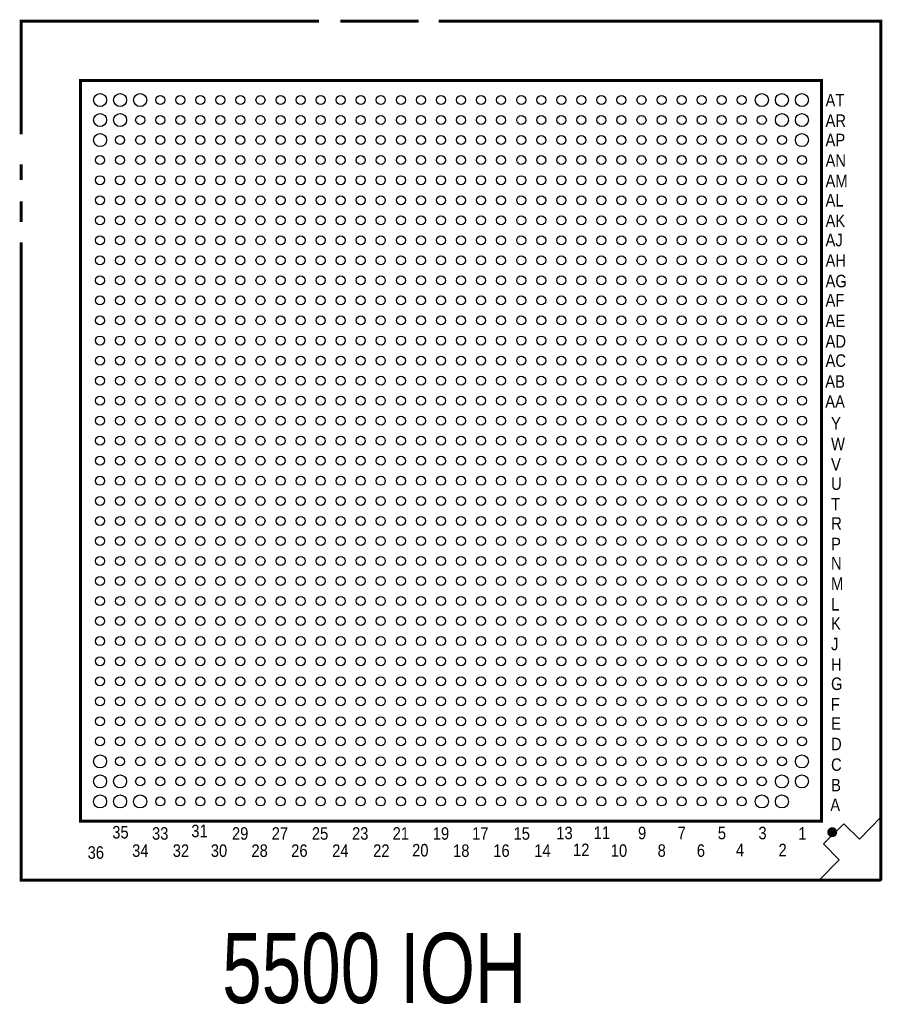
# Model space of a CAD drawing. Extents: x -11 to 330, y 0 to 334.
# Tile 13 of 16: x 132 to 176, y 191 to 241. Entities that reach past the tile are written whole.
import ezdxf
from ezdxf.enums import TextEntityAlignment as Align

# ---------------------------------------------------------------- set-up
doc = ezdxf.new("R2010")
doc.units = 0
for name, color, linetype in [('BOARD_GEOMETRY_SILKSCREEN_TOP', 1, 'CONTINUOUS'), ('PACKAGE_GEOMETRY_SILKSCREEN_TOP', 3, 'CONTINUOUS'), ('PIN_TOP', 4, 'CONTINUOUS')]:
    doc.layers.add(name, color=color, linetype=linetype)

msp = doc.modelspace()

# ---------------------------------------------------------------- linework, layer by layer
at = {"layer": 'PACKAGE_GEOMETRY_SILKSCREEN_TOP', "const_width": 0.1524}
for points in [[(132.363718, 235.3564), (132.363718, 241.087148), (147.447, 241.087148)], [(148.5392, 241.087148), (152.5016, 241.087148)], [(153.5176, 241.087148), (175.915066, 241.087148), (175.915066, 197.5358)], [(132.363718, 233.045), (132.363718, 233.8324)], [(132.363718, 230.9114), (132.363718, 231.9528)], [(175.915066, 197.5358), (132.363718, 197.5358), (132.363718, 229.87)]]:
    msp.add_lwpolyline(points, dxfattribs=at)
msp.add_lwpolyline([(172.915072, 238.087154), (172.915072, 200.535794), (135.363712, 200.535794), (135.363712, 238.087154)], close=True, dxfattribs=at)
at = {"layer": 'PACKAGE_GEOMETRY_SILKSCREEN_TOP'}
for points in [[(172.915072, 238.087154), (172.915072, 200.535794), (135.363712, 200.535794), (135.363712, 238.087154)], [(175.910494, 197.514972), (172.760894, 197.514972), (173.802294, 198.581772), (173.019974, 199.385174), (174.040292, 200.405492), (174.843694, 199.623172), (175.910494, 200.740772)]]:
    msp.add_lwpolyline(points, close=True, dxfattribs=at)
at = {"layer": 'PACKAGE_GEOMETRY_SILKSCREEN_TOP', "const_width": 0.254}
msp.add_lwpolyline([(173.329092, 199.974454, 1), (173.578012, 199.974454, 1)], format="xyb", close=True, dxfattribs=at)
msp.add_lwpolyline([(173.329092, 199.974454, 1), (173.578012, 199.974454, 1)], format="xyb", close=True, dxfattribs=at)
at = {"layer": 'PIN_TOP'}
for centre, radius in [((136.359392, 237.091474), 0.3302), ((137.375392, 237.091474), 0.3302), ((138.391392, 237.091474), 0.3302), ((139.407392, 237.091474), 0.2286), ((140.423392, 237.091474), 0.2286), ((141.439392, 237.091474), 0.2286), ((142.455392, 237.091474), 0.2286), ((143.471392, 237.091474), 0.2286), ((144.487392, 237.091474), 0.2286), ((145.503392, 237.091474), 0.2286), ((146.519392, 237.091474), 0.2286), ((147.535392, 237.091474), 0.2286), ((148.551392, 237.091474), 0.2286), ((149.567392, 237.091474), 0.2286), ((150.583392, 237.091474), 0.2286), ((151.599392, 237.091474), 0.2286), ((152.615392, 237.091474), 0.2286), ((153.631392, 237.091474), 0.2286), ((154.647392, 237.091474), 0.2286), ((155.663392, 237.091474), 0.2286), ((156.679392, 237.091474), 0.2286), ((157.695392, 237.091474), 0.2286), ((158.711392, 237.091474), 0.2286), ((159.727392, 237.091474), 0.2286), ((160.743392, 237.091474), 0.2286), ((161.759392, 237.091474), 0.2286), ((162.775392, 237.091474), 0.2286), ((163.791392, 237.091474), 0.2286), ((164.807392, 237.091474), 0.2286), ((165.823392, 237.091474), 0.2286), ((166.839392, 237.091474), 0.2286), ((167.855392, 237.091474), 0.2286), ((168.871392, 237.091474), 0.2286), ((169.887392, 237.091474), 0.3302), ((170.903392, 237.091474), 0.3302), ((171.919392, 237.091474), 0.3302), ((136.359392, 236.075474), 0.3302), ((137.375392, 236.075474), 0.3302), ((138.391392, 236.075474), 0.2286), ((139.407392, 236.075474), 0.2286), ((140.423392, 236.075474), 0.2286), ((141.439392, 236.075474), 0.2286), ((142.455392, 236.075474), 0.2286), ((143.471392, 236.075474), 0.2286), ((144.487392, 236.075474), 0.2286), ((145.503392, 236.075474), 0.2286), ((146.519392, 236.075474), 0.2286), ((147.535392, 236.075474), 0.2286), ((148.551392, 236.075474), 0.2286), ((149.567392, 236.075474), 0.2286), ((150.583392, 236.075474), 0.2286), ((151.599392, 236.075474), 0.2286), ((152.615392, 236.075474), 0.2286), ((153.631392, 236.075474), 0.2286), ((154.647392, 236.075474), 0.2286), ((155.663392, 236.075474), 0.2286), ((156.679392, 236.075474), 0.2286), ((157.695392, 236.075474), 0.2286), ((158.711392, 236.075474), 0.2286), ((159.727392, 236.075474), 0.2286), ((160.743392, 236.075474), 0.2286), ((161.759392, 236.075474), 0.2286), ((162.775392, 236.075474), 0.2286), ((163.791392, 236.075474), 0.2286), ((164.807392, 236.075474), 0.2286), ((165.823392, 236.075474), 0.2286), ((166.839392, 236.075474), 0.2286), ((167.855392, 236.075474), 0.2286), ((168.871392, 236.075474), 0.2286), ((169.887392, 236.075474), 0.2286), ((170.903392, 236.075474), 0.3302), ((171.919392, 236.075474), 0.3302), ((136.359392, 235.059474), 0.3302), ((137.375392, 235.059474), 0.2286), ((138.391392, 235.059474), 0.2286), ((139.407392, 235.059474), 0.2286), ((140.423392, 235.059474), 0.2286), ((141.439392, 235.059474), 0.2286), ((142.455392, 235.059474), 0.2286), ((143.471392, 235.059474), 0.2286), ((144.487392, 235.059474), 0.2286), ((145.503392, 235.059474), 0.2286), ((146.519392, 235.059474), 0.2286), ((147.535392, 235.059474), 0.2286), ((148.551392, 235.059474), 0.2286), ((149.567392, 235.059474), 0.2286), ((150.583392, 235.059474), 0.2286), ((151.599392, 235.059474), 0.2286), ((152.615392, 235.059474), 0.2286), ((153.631392, 235.059474), 0.2286), ((154.647392, 235.059474), 0.2286), ((155.663392, 235.059474), 0.2286), ((156.679392, 235.059474), 0.2286), ((157.695392, 235.059474), 0.2286), ((158.711392, 235.059474), 0.2286), ((159.727392, 235.059474), 0.2286), ((160.743392, 235.059474), 0.2286), ((161.759392, 235.059474), 0.2286), ((162.775392, 235.059474), 0.2286), ((163.791392, 235.059474), 0.2286), ((164.807392, 235.059474), 0.2286), ((165.823392, 235.059474), 0.2286), ((166.839392, 235.059474), 0.2286), ((167.855392, 235.059474), 0.2286), ((168.871392, 235.059474), 0.2286), ((169.887392, 235.059474), 0.2286), ((170.903392, 235.059474), 0.2286), ((171.919392, 235.059474), 0.3302), ((136.359392, 234.043474), 0.2286), ((137.375392, 234.043474), 0.2286), ((138.391392, 234.043474), 0.2286), ((139.407392, 234.043474), 0.2286), ((140.423392, 234.043474), 0.2286), ((141.439392, 234.043474), 0.2286), ((142.455392, 234.043474), 0.2286), ((143.471392, 234.043474), 0.2286), ((144.487392, 234.043474), 0.2286), ((145.503392, 234.043474), 0.2286), ((146.519392, 234.043474), 0.2286), ((147.535392, 234.043474), 0.2286), ((148.551392, 234.043474), 0.2286), ((149.567392, 234.043474), 0.2286), ((150.583392, 234.043474), 0.2286), ((151.599392, 234.043474), 0.2286), ((152.615392, 234.043474), 0.2286), ((153.631392, 234.043474), 0.2286), ((154.647392, 234.043474), 0.2286), ((155.663392, 234.043474), 0.2286), ((156.679392, 234.043474), 0.2286), ((157.695392, 234.043474), 0.2286), ((158.711392, 234.043474), 0.2286), ((159.727392, 234.043474), 0.2286), ((160.743392, 234.043474), 0.2286), ((161.759392, 234.043474), 0.2286), ((162.775392, 234.043474), 0.2286), ((163.791392, 234.043474), 0.2286), ((164.807392, 234.043474), 0.2286), ((165.823392, 234.043474), 0.2286), ((166.839392, 234.043474), 0.2286), ((167.855392, 234.043474), 0.2286), ((168.871392, 234.043474), 0.2286), ((169.887392, 234.043474), 0.2286), ((170.903392, 234.043474), 0.2286), ((171.919392, 234.043474), 0.2286), ((136.359392, 233.027474), 0.2286), ((137.375392, 233.027474), 0.2286), ((138.391392, 233.027474), 0.2286), ((139.407392, 233.027474), 0.2286), ((140.423392, 233.027474), 0.2286), ((141.439392, 233.027474), 0.2286), ((142.455392, 233.027474), 0.2286), ((143.471392, 233.027474), 0.2286), ((144.487392, 233.027474), 0.2286), ((145.503392, 233.027474), 0.2286), ((146.519392, 233.027474), 0.2286), ((147.535392, 233.027474), 0.2286), ((148.551392, 233.027474), 0.2286), ((149.567392, 233.027474), 0.2286), ((150.583392, 233.027474), 0.2286), ((151.599392, 233.027474), 0.2286), ((152.615392, 233.027474), 0.2286), ((153.631392, 233.027474), 0.2286), ((154.647392, 233.027474), 0.2286), ((155.663392, 233.027474), 0.2286), ((156.679392, 233.027474), 0.2286), ((157.695392, 233.027474), 0.2286), ((158.711392, 233.027474), 0.2286), ((159.727392, 233.027474), 0.2286), ((160.743392, 233.027474), 0.2286), ((161.759392, 233.027474), 0.2286), ((162.775392, 233.027474), 0.2286), ((163.791392, 233.027474), 0.2286), ((164.807392, 233.027474), 0.2286), ((165.823392, 233.027474), 0.2286), ((166.839392, 233.027474), 0.2286), ((167.855392, 233.027474), 0.2286), ((168.871392, 233.027474), 0.2286), ((169.887392, 233.027474), 0.2286), ((170.903392, 233.027474), 0.2286), ((171.919392, 233.027474), 0.2286), ((136.359392, 232.011474), 0.2286), ((137.375392, 232.011474), 0.2286), ((138.391392, 232.011474), 0.2286), ((139.407392, 232.011474), 0.2286), ((140.423392, 232.011474), 0.2286), ((141.439392, 232.011474), 0.2286), ((142.455392, 232.011474), 0.2286), ((143.471392, 232.011474), 0.2286), ((144.487392, 232.011474), 0.2286), ((145.503392, 232.011474), 0.2286), ((146.519392, 232.011474), 0.2286), ((147.535392, 232.011474), 0.2286), ((148.551392, 232.011474), 0.2286), ((149.567392, 232.011474), 0.2286), ((150.583392, 232.011474), 0.2286), ((151.599392, 232.011474), 0.2286), ((152.615392, 232.011474), 0.2286), ((153.631392, 232.011474), 0.2286), ((154.647392, 232.011474), 0.2286), ((155.663392, 232.011474), 0.2286), ((156.679392, 232.011474), 0.2286), ((157.695392, 232.011474), 0.2286), ((158.711392, 232.011474), 0.2286), ((159.727392, 232.011474), 0.2286), ((160.743392, 232.011474), 0.2286), ((161.759392, 232.011474), 0.2286), ((162.775392, 232.011474), 0.2286), ((163.791392, 232.011474), 0.2286), ((164.807392, 232.011474), 0.2286), ((165.823392, 232.011474), 0.2286), ((166.839392, 232.011474), 0.2286), ((167.855392, 232.011474), 0.2286), ((168.871392, 232.011474), 0.2286), ((169.887392, 232.011474), 0.2286), ((170.903392, 232.011474), 0.2286), ((171.919392, 232.011474), 0.2286), ((136.359392, 230.995474), 0.2286), ((137.375392, 230.995474), 0.2286), ((138.391392, 230.995474), 0.2286), ((139.407392, 230.995474), 0.2286), ((140.423392, 230.995474), 0.2286), ((141.439392, 230.995474), 0.2286), ((142.455392, 230.995474), 0.2286), ((143.471392, 230.995474), 0.2286), ((144.487392, 230.995474), 0.2286), ((145.503392, 230.995474), 0.2286), ((146.519392, 230.995474), 0.2286), ((147.535392, 230.995474), 0.2286), ((148.551392, 230.995474), 0.2286), ((149.567392, 230.995474), 0.2286), ((150.583392, 230.995474), 0.2286), ((151.599392, 230.995474), 0.2286), ((152.615392, 230.995474), 0.2286), ((153.631392, 230.995474), 0.2286), ((154.647392, 230.995474), 0.2286), ((155.663392, 230.995474), 0.2286), ((156.679392, 230.995474), 0.2286), ((157.695392, 230.995474), 0.2286), ((158.711392, 230.995474), 0.2286), ((159.727392, 230.995474), 0.2286), ((160.743392, 230.995474), 0.2286), ((161.759392, 230.995474), 0.2286), ((162.775392, 230.995474), 0.2286), ((163.791392, 230.995474), 0.2286), ((164.807392, 230.995474), 0.2286), ((165.823392, 230.995474), 0.2286), ((166.839392, 230.995474), 0.2286), ((167.855392, 230.995474), 0.2286), ((168.871392, 230.995474), 0.2286), ((169.887392, 230.995474), 0.2286), ((170.903392, 230.995474), 0.2286), ((171.919392, 230.995474), 0.2286), ((136.359392, 229.979474), 0.2286), ((137.375392, 229.979474), 0.2286), ((138.391392, 229.979474), 0.2286), ((139.407392, 229.979474), 0.2286), ((140.423392, 229.979474), 0.2286), ((141.439392, 229.979474), 0.2286), ((142.455392, 229.979474), 0.2286), ((143.471392, 229.979474), 0.2286), ((144.487392, 229.979474), 0.2286), ((145.503392, 229.979474), 0.2286), ((146.519392, 229.979474), 0.2286), ((147.535392, 229.979474), 0.2286), ((148.551392, 229.979474), 0.2286), ((149.567392, 229.979474), 0.2286), ((150.583392, 229.979474), 0.2286), ((151.599392, 229.979474), 0.2286), ((152.615392, 229.979474), 0.2286), ((153.631392, 229.979474), 0.2286), ((154.647392, 229.979474), 0.2286), ((155.663392, 229.979474), 0.2286), ((156.679392, 229.979474), 0.2286), ((157.695392, 229.979474), 0.2286), ((158.711392, 229.979474), 0.2286), ((159.727392, 229.979474), 0.2286), ((160.743392, 229.979474), 0.2286), ((161.759392, 229.979474), 0.2286), ((162.775392, 229.979474), 0.2286), ((163.791392, 229.979474), 0.2286), ((164.807392, 229.979474), 0.2286), ((165.823392, 229.979474), 0.2286), ((166.839392, 229.979474), 0.2286), ((167.855392, 229.979474), 0.2286), ((168.871392, 229.979474), 0.2286), ((169.887392, 229.979474), 0.2286), ((170.903392, 229.979474), 0.2286), ((171.919392, 229.979474), 0.2286), ((136.359392, 228.963474), 0.2286), ((137.375392, 228.963474), 0.2286), ((138.391392, 228.963474), 0.2286), ((139.407392, 228.963474), 0.2286), ((140.423392, 228.963474), 0.2286), ((141.439392, 228.963474), 0.2286), ((142.455392, 228.963474), 0.2286), ((143.471392, 228.963474), 0.2286), ((144.487392, 228.963474), 0.2286), ((145.503392, 228.963474), 0.2286), ((146.519392, 228.963474), 0.2286), ((147.535392, 228.963474), 0.2286), ((148.551392, 228.963474), 0.2286), ((149.567392, 228.963474), 0.2286), ((150.583392, 228.963474), 0.2286), ((151.599392, 228.963474), 0.2286), ((152.615392, 228.963474), 0.2286), ((153.631392, 228.963474), 0.2286), ((154.647392, 228.963474), 0.2286), ((155.663392, 228.963474), 0.2286), ((156.679392, 228.963474), 0.2286), ((157.695392, 228.963474), 0.2286), ((158.711392, 228.963474), 0.2286), ((159.727392, 228.963474), 0.2286), ((160.743392, 228.963474), 0.2286), ((161.759392, 228.963474), 0.2286), ((162.775392, 228.963474), 0.2286), ((163.791392, 228.963474), 0.2286), ((164.807392, 228.963474), 0.2286), ((165.823392, 228.963474), 0.2286), ((166.839392, 228.963474), 0.2286), ((167.855392, 228.963474), 0.2286), ((168.871392, 228.963474), 0.2286), ((169.887392, 228.963474), 0.2286), ((170.903392, 228.963474), 0.2286), ((171.919392, 228.963474), 0.2286), ((136.359392, 227.947474), 0.2286), ((137.375392, 227.947474), 0.2286), ((138.391392, 227.947474), 0.2286), ((139.407392, 227.947474), 0.2286), ((140.423392, 227.947474), 0.2286), ((141.439392, 227.947474), 0.2286), ((142.455392, 227.947474), 0.2286), ((143.471392, 227.947474), 0.2286), ((144.487392, 227.947474), 0.2286), ((145.503392, 227.947474), 0.2286), ((146.519392, 227.947474), 0.2286), ((147.535392, 227.947474), 0.2286), ((148.551392, 227.947474), 0.2286), ((149.567392, 227.947474), 0.2286), ((150.583392, 227.947474), 0.2286), ((151.599392, 227.947474), 0.2286), ((152.615392, 227.947474), 0.2286), ((153.631392, 227.947474), 0.2286), ((154.647392, 227.947474), 0.2286), ((155.663392, 227.947474), 0.2286), ((156.679392, 227.947474), 0.2286), ((157.695392, 227.947474), 0.2286), ((158.711392, 227.947474), 0.2286), ((159.727392, 227.947474), 0.2286), ((160.743392, 227.947474), 0.2286), ((161.759392, 227.947474), 0.2286), ((162.775392, 227.947474), 0.2286), ((163.791392, 227.947474), 0.2286), ((164.807392, 227.947474), 0.2286), ((165.823392, 227.947474), 0.2286), ((166.839392, 227.947474), 0.2286), ((167.855392, 227.947474), 0.2286), ((168.871392, 227.947474), 0.2286), ((169.887392, 227.947474), 0.2286), ((170.903392, 227.947474), 0.2286), ((171.919392, 227.947474), 0.2286), ((136.359392, 226.931474), 0.2286), ((137.375392, 226.931474), 0.2286), ((138.391392, 226.931474), 0.2286), ((139.407392, 226.931474), 0.2286), ((140.423392, 226.931474), 0.2286), ((141.439392, 226.931474), 0.2286), ((142.455392, 226.931474), 0.2286), ((143.471392, 226.931474), 0.2286), ((144.487392, 226.931474), 0.2286), ((145.503392, 226.931474), 0.2286), ((146.519392, 226.931474), 0.2286), ((147.535392, 226.931474), 0.2286), ((148.551392, 226.931474), 0.2286), ((149.567392, 226.931474), 0.2286), ((150.583392, 226.931474), 0.2286), ((151.599392, 226.931474), 0.2286), ((152.615392, 226.931474), 0.2286), ((153.631392, 226.931474), 0.2286), ((154.647392, 226.931474), 0.2286), ((155.663392, 226.931474), 0.2286), ((156.679392, 226.931474), 0.2286), ((157.695392, 226.931474), 0.2286), ((158.711392, 226.931474), 0.2286), ((159.727392, 226.931474), 0.2286), ((160.743392, 226.931474), 0.2286), ((161.759392, 226.931474), 0.2286), ((162.775392, 226.931474), 0.2286), ((163.791392, 226.931474), 0.2286), ((164.807392, 226.931474), 0.2286), ((165.823392, 226.931474), 0.2286), ((166.839392, 226.931474), 0.2286), ((167.855392, 226.931474), 0.2286), ((168.871392, 226.931474), 0.2286), ((169.887392, 226.931474), 0.2286), ((170.903392, 226.931474), 0.2286), ((171.919392, 226.931474), 0.2286), ((136.359392, 225.915474), 0.2286), ((137.375392, 225.915474), 0.2286), ((138.391392, 225.915474), 0.2286), ((139.407392, 225.915474), 0.2286), ((140.423392, 225.915474), 0.2286), ((141.439392, 225.915474), 0.2286), ((142.455392, 225.915474), 0.2286), ((143.471392, 225.915474), 0.2286), ((144.487392, 225.915474), 0.2286), ((145.503392, 225.915474), 0.2286), ((146.519392, 225.915474), 0.2286), ((147.535392, 225.915474), 0.2286), ((148.551392, 225.915474), 0.2286), ((149.567392, 225.915474), 0.2286), ((150.583392, 225.915474), 0.2286), ((151.599392, 225.915474), 0.2286), ((152.615392, 225.915474), 0.2286), ((153.631392, 225.915474), 0.2286), ((154.647392, 225.915474), 0.2286), ((155.663392, 225.915474), 0.2286), ((156.679392, 225.915474), 0.2286), ((157.695392, 225.915474), 0.2286), ((158.711392, 225.915474), 0.2286), ((159.727392, 225.915474), 0.2286), ((160.743392, 225.915474), 0.2286), ((161.759392, 225.915474), 0.2286), ((162.775392, 225.915474), 0.2286), ((163.791392, 225.915474), 0.2286), ((164.807392, 225.915474), 0.2286), ((165.823392, 225.915474), 0.2286), ((166.839392, 225.915474), 0.2286), ((167.855392, 225.915474), 0.2286), ((168.871392, 225.915474), 0.2286), ((169.887392, 225.915474), 0.2286), ((170.903392, 225.915474), 0.2286), ((171.919392, 225.915474), 0.2286), ((136.359392, 224.899474), 0.2286), ((137.375392, 224.899474), 0.2286), ((138.391392, 224.899474), 0.2286), ((139.407392, 224.899474), 0.2286), ((140.423392, 224.899474), 0.2286), ((141.439392, 224.899474), 0.2286), ((142.455392, 224.899474), 0.2286), ((143.471392, 224.899474), 0.2286), ((144.487392, 224.899474), 0.2286), ((145.503392, 224.899474), 0.2286), ((146.519392, 224.899474), 0.2286), ((147.535392, 224.899474), 0.2286), ((148.551392, 224.899474), 0.2286), ((149.567392, 224.899474), 0.2286), ((150.583392, 224.899474), 0.2286), ((151.599392, 224.899474), 0.2286), ((152.615392, 224.899474), 0.2286), ((153.631392, 224.899474), 0.2286), ((154.647392, 224.899474), 0.2286), ((155.663392, 224.899474), 0.2286), ((156.679392, 224.899474), 0.2286), ((157.695392, 224.899474), 0.2286), ((158.711392, 224.899474), 0.2286), ((159.727392, 224.899474), 0.2286), ((160.743392, 224.899474), 0.2286), ((161.759392, 224.899474), 0.2286), ((162.775392, 224.899474), 0.2286), ((163.791392, 224.899474), 0.2286), ((164.807392, 224.899474), 0.2286), ((165.823392, 224.899474), 0.2286), ((166.839392, 224.899474), 0.2286), ((167.855392, 224.899474), 0.2286), ((168.871392, 224.899474), 0.2286), ((169.887392, 224.899474), 0.2286), ((170.903392, 224.899474), 0.2286), ((171.919392, 224.899474), 0.2286), ((136.359392, 223.883474), 0.2286), ((137.375392, 223.883474), 0.2286), ((138.391392, 223.883474), 0.2286), ((139.407392, 223.883474), 0.2286), ((140.423392, 223.883474), 0.2286), ((141.439392, 223.883474), 0.2286), ((142.455392, 223.883474), 0.2286), ((143.471392, 223.883474), 0.2286), ((144.487392, 223.883474), 0.2286), ((145.503392, 223.883474), 0.2286), ((146.519392, 223.883474), 0.2286), ((147.535392, 223.883474), 0.2286), ((148.551392, 223.883474), 0.2286), ((149.567392, 223.883474), 0.2286), ((150.583392, 223.883474), 0.2286), ((151.599392, 223.883474), 0.2286), ((152.615392, 223.883474), 0.2286), ((153.631392, 223.883474), 0.2286), ((154.647392, 223.883474), 0.2286), ((155.663392, 223.883474), 0.2286), ((156.679392, 223.883474), 0.2286), ((157.695392, 223.883474), 0.2286), ((158.711392, 223.883474), 0.2286), ((159.727392, 223.883474), 0.2286), ((160.743392, 223.883474), 0.2286), ((161.759392, 223.883474), 0.2286), ((162.775392, 223.883474), 0.2286), ((163.791392, 223.883474), 0.2286), ((164.807392, 223.883474), 0.2286), ((165.823392, 223.883474), 0.2286), ((166.839392, 223.883474), 0.2286), ((167.855392, 223.883474), 0.2286), ((168.871392, 223.883474), 0.2286), ((169.887392, 223.883474), 0.2286), ((170.903392, 223.883474), 0.2286), ((171.919392, 223.883474), 0.2286), ((136.359392, 222.867474), 0.2286), ((137.375392, 222.867474), 0.2286), ((138.391392, 222.867474), 0.2286), ((139.407392, 222.867474), 0.2286), ((140.423392, 222.867474), 0.2286), ((141.439392, 222.867474), 0.2286), ((142.455392, 222.867474), 0.2286), ((143.471392, 222.867474), 0.2286), ((144.487392, 222.867474), 0.2286), ((145.503392, 222.867474), 0.2286), ((146.519392, 222.867474), 0.2286), ((147.535392, 222.867474), 0.2286), ((148.551392, 222.867474), 0.2286), ((149.567392, 222.867474), 0.2286), ((150.583392, 222.867474), 0.2286), ((151.599392, 222.867474), 0.2286), ((152.615392, 222.867474), 0.2286), ((153.631392, 222.867474), 0.2286), ((154.647392, 222.867474), 0.2286), ((155.663392, 222.867474), 0.2286), ((156.679392, 222.867474), 0.2286), ((157.695392, 222.867474), 0.2286), ((158.711392, 222.867474), 0.2286), ((159.727392, 222.867474), 0.2286), ((160.743392, 222.867474), 0.2286), ((161.759392, 222.867474), 0.2286), ((162.775392, 222.867474), 0.2286), ((163.791392, 222.867474), 0.2286), ((164.807392, 222.867474), 0.2286), ((165.823392, 222.867474), 0.2286), ((166.839392, 222.867474), 0.2286), ((167.855392, 222.867474), 0.2286), ((168.871392, 222.867474), 0.2286), ((169.887392, 222.867474), 0.2286), ((170.903392, 222.867474), 0.2286), ((171.919392, 222.867474), 0.2286), ((136.359392, 221.851474), 0.2286), ((137.375392, 221.851474), 0.2286), ((138.391392, 221.851474), 0.2286), ((139.407392, 221.851474), 0.2286), ((140.423392, 221.851474), 0.2286), ((141.439392, 221.851474), 0.2286), ((142.455392, 221.851474), 0.2286), ((143.471392, 221.851474), 0.2286), ((144.487392, 221.851474), 0.2286), ((145.503392, 221.851474), 0.2286), ((146.519392, 221.851474), 0.2286), ((147.535392, 221.851474), 0.2286), ((148.551392, 221.851474), 0.2286), ((149.567392, 221.851474), 0.2286), ((150.583392, 221.851474), 0.2286), ((151.599392, 221.851474), 0.2286), ((152.615392, 221.851474), 0.2286), ((153.631392, 221.851474), 0.2286), ((154.647392, 221.851474), 0.2286), ((155.663392, 221.851474), 0.2286), ((156.679392, 221.851474), 0.2286), ((157.695392, 221.851474), 0.2286), ((158.711392, 221.851474), 0.2286), ((159.727392, 221.851474), 0.2286), ((160.743392, 221.851474), 0.2286), ((161.759392, 221.851474), 0.2286), ((162.775392, 221.851474), 0.2286), ((163.791392, 221.851474), 0.2286), ((164.807392, 221.851474), 0.2286), ((165.823392, 221.851474), 0.2286), ((166.839392, 221.851474), 0.2286), ((167.855392, 221.851474), 0.2286), ((168.871392, 221.851474), 0.2286), ((169.887392, 221.851474), 0.2286), ((170.903392, 221.851474), 0.2286), ((171.919392, 221.851474), 0.2286), ((136.359392, 220.835474), 0.2286), ((137.375392, 220.835474), 0.2286), ((138.391392, 220.835474), 0.2286), ((139.407392, 220.835474), 0.2286), ((140.423392, 220.835474), 0.2286), ((141.439392, 220.835474), 0.2286), ((142.455392, 220.835474), 0.2286), ((143.471392, 220.835474), 0.2286), ((144.487392, 220.835474), 0.2286), ((145.503392, 220.835474), 0.2286), ((146.519392, 220.835474), 0.2286), ((147.535392, 220.835474), 0.2286), ((148.551392, 220.835474), 0.2286), ((149.567392, 220.835474), 0.2286), ((150.583392, 220.835474), 0.2286), ((151.599392, 220.835474), 0.2286), ((152.615392, 220.835474), 0.2286), ((153.631392, 220.835474), 0.2286), ((154.647392, 220.835474), 0.2286), ((155.663392, 220.835474), 0.2286), ((156.679392, 220.835474), 0.2286), ((157.695392, 220.835474), 0.2286), ((158.711392, 220.835474), 0.2286), ((159.727392, 220.835474), 0.2286), ((160.743392, 220.835474), 0.2286), ((161.759392, 220.835474), 0.2286), ((162.775392, 220.835474), 0.2286), ((163.791392, 220.835474), 0.2286), ((164.807392, 220.835474), 0.2286), ((165.823392, 220.835474), 0.2286), ((166.839392, 220.835474), 0.2286), ((167.855392, 220.835474), 0.2286), ((168.871392, 220.835474), 0.2286), ((169.887392, 220.835474), 0.2286), ((170.903392, 220.835474), 0.2286), ((171.919392, 220.835474), 0.2286), ((136.359392, 219.819474), 0.2286), ((137.375392, 219.819474), 0.2286), ((138.391392, 219.819474), 0.2286), ((139.407392, 219.819474), 0.2286), ((140.423392, 219.819474), 0.2286), ((141.439392, 219.819474), 0.2286), ((142.455392, 219.819474), 0.2286), ((143.471392, 219.819474), 0.2286), ((144.487392, 219.819474), 0.2286), ((145.503392, 219.819474), 0.2286), ((146.519392, 219.819474), 0.2286), ((147.535392, 219.819474), 0.2286), ((148.551392, 219.819474), 0.2286), ((149.567392, 219.819474), 0.2286), ((150.583392, 219.819474), 0.2286), ((151.599392, 219.819474), 0.2286), ((152.615392, 219.819474), 0.2286), ((153.631392, 219.819474), 0.2286), ((154.647392, 219.819474), 0.2286), ((155.663392, 219.819474), 0.2286), ((156.679392, 219.819474), 0.2286), ((157.695392, 219.819474), 0.2286), ((158.711392, 219.819474), 0.2286), ((159.727392, 219.819474), 0.2286), ((160.743392, 219.819474), 0.2286), ((161.759392, 219.819474), 0.2286), ((162.775392, 219.819474), 0.2286), ((163.791392, 219.819474), 0.2286), ((164.807392, 219.819474), 0.2286), ((165.823392, 219.819474), 0.2286), ((166.839392, 219.819474), 0.2286), ((167.855392, 219.819474), 0.2286), ((168.871392, 219.819474), 0.2286), ((169.887392, 219.819474), 0.2286), ((170.903392, 219.819474), 0.2286), ((171.919392, 219.819474), 0.2286), ((136.359392, 218.803474), 0.2286), ((137.375392, 218.803474), 0.2286), ((138.391392, 218.803474), 0.2286), ((139.407392, 218.803474), 0.2286), ((140.423392, 218.803474), 0.2286), ((141.439392, 218.803474), 0.2286), ((142.455392, 218.803474), 0.2286), ((143.471392, 218.803474), 0.2286), ((144.487392, 218.803474), 0.2286), ((145.503392, 218.803474), 0.2286), ((146.519392, 218.803474), 0.2286), ((147.535392, 218.803474), 0.2286), ((148.551392, 218.803474), 0.2286), ((149.567392, 218.803474), 0.2286), ((150.583392, 218.803474), 0.2286), ((151.599392, 218.803474), 0.2286), ((152.615392, 218.803474), 0.2286), ((153.631392, 218.803474), 0.2286), ((154.647392, 218.803474), 0.2286), ((155.663392, 218.803474), 0.2286), ((156.679392, 218.803474), 0.2286), ((157.695392, 218.803474), 0.2286), ((158.711392, 218.803474), 0.2286), ((159.727392, 218.803474), 0.2286), ((160.743392, 218.803474), 0.2286), ((161.759392, 218.803474), 0.2286), ((162.775392, 218.803474), 0.2286), ((163.791392, 218.803474), 0.2286), ((164.807392, 218.803474), 0.2286), ((165.823392, 218.803474), 0.2286), ((166.839392, 218.803474), 0.2286), ((167.855392, 218.803474), 0.2286), ((168.871392, 218.803474), 0.2286), ((169.887392, 218.803474), 0.2286), ((170.903392, 218.803474), 0.2286), ((171.919392, 218.803474), 0.2286), ((136.359392, 217.787474), 0.2286), ((137.375392, 217.787474), 0.2286), ((138.391392, 217.787474), 0.2286), ((139.407392, 217.787474), 0.2286), ((140.423392, 217.787474), 0.2286), ((141.439392, 217.787474), 0.2286), ((142.455392, 217.787474), 0.2286), ((143.471392, 217.787474), 0.2286), ((144.487392, 217.787474), 0.2286), ((145.503392, 217.787474), 0.2286), ((146.519392, 217.787474), 0.2286), ((147.535392, 217.787474), 0.2286), ((148.551392, 217.787474), 0.2286), ((149.567392, 217.787474), 0.2286), ((150.583392, 217.787474), 0.2286), ((151.599392, 217.787474), 0.2286), ((152.615392, 217.787474), 0.2286), ((153.631392, 217.787474), 0.2286), ((154.647392, 217.787474), 0.2286), ((155.663392, 217.787474), 0.2286), ((156.679392, 217.787474), 0.2286), ((157.695392, 217.787474), 0.2286), ((158.711392, 217.787474), 0.2286), ((159.727392, 217.787474), 0.2286), ((160.743392, 217.787474), 0.2286), ((161.759392, 217.787474), 0.2286), ((162.775392, 217.787474), 0.2286), ((163.791392, 217.787474), 0.2286), ((164.807392, 217.787474), 0.2286), ((165.823392, 217.787474), 0.2286), ((166.839392, 217.787474), 0.2286), ((167.855392, 217.787474), 0.2286), ((168.871392, 217.787474), 0.2286), ((169.887392, 217.787474), 0.2286), ((170.903392, 217.787474), 0.2286), ((171.919392, 217.787474), 0.2286), ((136.359392, 216.771474), 0.2286), ((137.375392, 216.771474), 0.2286), ((138.391392, 216.771474), 0.2286), ((139.407392, 216.771474), 0.2286), ((140.423392, 216.771474), 0.2286), ((141.439392, 216.771474), 0.2286), ((142.455392, 216.771474), 0.2286), ((143.471392, 216.771474), 0.2286), ((144.487392, 216.771474), 0.2286), ((145.503392, 216.771474), 0.2286), ((146.519392, 216.771474), 0.2286), ((147.535392, 216.771474), 0.2286), ((148.551392, 216.771474), 0.2286), ((149.567392, 216.771474), 0.2286), ((150.583392, 216.771474), 0.2286), ((151.599392, 216.771474), 0.2286), ((152.615392, 216.771474), 0.2286), ((153.631392, 216.771474), 0.2286), ((154.647392, 216.771474), 0.2286), ((155.663392, 216.771474), 0.2286), ((156.679392, 216.771474), 0.2286), ((157.695392, 216.771474), 0.2286), ((158.711392, 216.771474), 0.2286), ((159.727392, 216.771474), 0.2286), ((160.743392, 216.771474), 0.2286), ((161.759392, 216.771474), 0.2286), ((162.775392, 216.771474), 0.2286), ((163.791392, 216.771474), 0.2286), ((164.807392, 216.771474), 0.2286), ((165.823392, 216.771474), 0.2286), ((166.839392, 216.771474), 0.2286), ((167.855392, 216.771474), 0.2286), ((168.871392, 216.771474), 0.2286), ((169.887392, 216.771474), 0.2286), ((170.903392, 216.771474), 0.2286), ((171.919392, 216.771474), 0.2286), ((136.359392, 215.755474), 0.2286), ((137.375392, 215.755474), 0.2286), ((138.391392, 215.755474), 0.2286), ((139.407392, 215.755474), 0.2286), ((140.423392, 215.755474), 0.2286), ((141.439392, 215.755474), 0.2286), ((142.455392, 215.755474), 0.2286), ((143.471392, 215.755474), 0.2286), ((144.487392, 215.755474), 0.2286), ((145.503392, 215.755474), 0.2286), ((146.519392, 215.755474), 0.2286), ((147.535392, 215.755474), 0.2286), ((148.551392, 215.755474), 0.2286), ((149.567392, 215.755474), 0.2286), ((150.583392, 215.755474), 0.2286), ((151.599392, 215.755474), 0.2286), ((152.615392, 215.755474), 0.2286), ((153.631392, 215.755474), 0.2286), ((154.647392, 215.755474), 0.2286), ((155.663392, 215.755474), 0.2286), ((156.679392, 215.755474), 0.2286), ((157.695392, 215.755474), 0.2286), ((158.711392, 215.755474), 0.2286), ((159.727392, 215.755474), 0.2286), ((160.743392, 215.755474), 0.2286), ((161.759392, 215.755474), 0.2286), ((162.775392, 215.755474), 0.2286), ((163.791392, 215.755474), 0.2286), ((164.807392, 215.755474), 0.2286), ((165.823392, 215.755474), 0.2286), ((166.839392, 215.755474), 0.2286), ((167.855392, 215.755474), 0.2286), ((168.871392, 215.755474), 0.2286), ((169.887392, 215.755474), 0.2286), ((170.903392, 215.755474), 0.2286), ((171.919392, 215.755474), 0.2286), ((136.359392, 214.739474), 0.2286), ((137.375392, 214.739474), 0.2286), ((138.391392, 214.739474), 0.2286), ((139.407392, 214.739474), 0.2286), ((140.423392, 214.739474), 0.2286), ((141.439392, 214.739474), 0.2286), ((142.455392, 214.739474), 0.2286), ((143.471392, 214.739474), 0.2286), ((144.487392, 214.739474), 0.2286), ((145.503392, 214.739474), 0.2286), ((146.519392, 214.739474), 0.2286), ((147.535392, 214.739474), 0.2286), ((148.551392, 214.739474), 0.2286), ((149.567392, 214.739474), 0.2286), ((150.583392, 214.739474), 0.2286), ((151.599392, 214.739474), 0.2286), ((152.615392, 214.739474), 0.2286), ((153.631392, 214.739474), 0.2286), ((154.647392, 214.739474), 0.2286), ((155.663392, 214.739474), 0.2286), ((156.679392, 214.739474), 0.2286), ((157.695392, 214.739474), 0.2286), ((158.711392, 214.739474), 0.2286), ((159.727392, 214.739474), 0.2286), ((160.743392, 214.739474), 0.2286), ((161.759392, 214.739474), 0.2286), ((162.775392, 214.739474), 0.2286), ((163.791392, 214.739474), 0.2286), ((164.807392, 214.739474), 0.2286), ((165.823392, 214.739474), 0.2286), ((166.839392, 214.739474), 0.2286), ((167.855392, 214.739474), 0.2286), ((168.871392, 214.739474), 0.2286), ((169.887392, 214.739474), 0.2286), ((170.903392, 214.739474), 0.2286), ((171.919392, 214.739474), 0.2286), ((136.359392, 213.723474), 0.2286), ((137.375392, 213.723474), 0.2286), ((138.391392, 213.723474), 0.2286), ((139.407392, 213.723474), 0.2286), ((140.423392, 213.723474), 0.2286), ((141.439392, 213.723474), 0.2286), ((142.455392, 213.723474), 0.2286), ((143.471392, 213.723474), 0.2286), ((144.487392, 213.723474), 0.2286), ((145.503392, 213.723474), 0.2286), ((146.519392, 213.723474), 0.2286), ((147.535392, 213.723474), 0.2286), ((148.551392, 213.723474), 0.2286), ((149.567392, 213.723474), 0.2286), ((150.583392, 213.723474), 0.2286), ((151.599392, 213.723474), 0.2286), ((152.615392, 213.723474), 0.2286), ((153.631392, 213.723474), 0.2286), ((154.647392, 213.723474), 0.2286), ((155.663392, 213.723474), 0.2286), ((156.679392, 213.723474), 0.2286), ((157.695392, 213.723474), 0.2286), ((158.711392, 213.723474), 0.2286), ((159.727392, 213.723474), 0.2286), ((160.743392, 213.723474), 0.2286), ((161.759392, 213.723474), 0.2286), ((162.775392, 213.723474), 0.2286), ((163.791392, 213.723474), 0.2286), ((164.807392, 213.723474), 0.2286), ((165.823392, 213.723474), 0.2286), ((166.839392, 213.723474), 0.2286), ((167.855392, 213.723474), 0.2286), ((168.871392, 213.723474), 0.2286), ((169.887392, 213.723474), 0.2286), ((170.903392, 213.723474), 0.2286), ((171.919392, 213.723474), 0.2286), ((136.359392, 212.707474), 0.2286), ((137.375392, 212.707474), 0.2286), ((138.391392, 212.707474), 0.2286), ((139.407392, 212.707474), 0.2286), ((140.423392, 212.707474), 0.2286), ((141.439392, 212.707474), 0.2286), ((142.455392, 212.707474), 0.2286), ((143.471392, 212.707474), 0.2286), ((144.487392, 212.707474), 0.2286), ((145.503392, 212.707474), 0.2286), ((146.519392, 212.707474), 0.2286), ((147.535392, 212.707474), 0.2286), ((148.551392, 212.707474), 0.2286), ((149.567392, 212.707474), 0.2286), ((150.583392, 212.707474), 0.2286), ((151.599392, 212.707474), 0.2286), ((152.615392, 212.707474), 0.2286), ((153.631392, 212.707474), 0.2286), ((154.647392, 212.707474), 0.2286), ((155.663392, 212.707474), 0.2286), ((156.679392, 212.707474), 0.2286), ((157.695392, 212.707474), 0.2286), ((158.711392, 212.707474), 0.2286), ((159.727392, 212.707474), 0.2286), ((160.743392, 212.707474), 0.2286), ((161.759392, 212.707474), 0.2286), ((162.775392, 212.707474), 0.2286), ((163.791392, 212.707474), 0.2286), ((164.807392, 212.707474), 0.2286), ((165.823392, 212.707474), 0.2286), ((166.839392, 212.707474), 0.2286), ((167.855392, 212.707474), 0.2286), ((168.871392, 212.707474), 0.2286), ((169.887392, 212.707474), 0.2286), ((170.903392, 212.707474), 0.2286), ((171.919392, 212.707474), 0.2286), ((136.359392, 211.691474), 0.2286), ((137.375392, 211.691474), 0.2286), ((138.391392, 211.691474), 0.2286), ((139.407392, 211.691474), 0.2286), ((140.423392, 211.691474), 0.2286), ((141.439392, 211.691474), 0.2286), ((142.455392, 211.691474), 0.2286), ((143.471392, 211.691474), 0.2286), ((144.487392, 211.691474), 0.2286), ((145.503392, 211.691474), 0.2286), ((146.519392, 211.691474), 0.2286), ((147.535392, 211.691474), 0.2286), ((148.551392, 211.691474), 0.2286), ((149.567392, 211.691474), 0.2286), ((150.583392, 211.691474), 0.2286), ((151.599392, 211.691474), 0.2286), ((152.615392, 211.691474), 0.2286), ((153.631392, 211.691474), 0.2286), ((154.647392, 211.691474), 0.2286), ((155.663392, 211.691474), 0.2286), ((156.679392, 211.691474), 0.2286), ((157.695392, 211.691474), 0.2286), ((158.711392, 211.691474), 0.2286), ((159.727392, 211.691474), 0.2286), ((160.743392, 211.691474), 0.2286), ((161.759392, 211.691474), 0.2286), ((162.775392, 211.691474), 0.2286), ((163.791392, 211.691474), 0.2286), ((164.807392, 211.691474), 0.2286), ((165.823392, 211.691474), 0.2286), ((166.839392, 211.691474), 0.2286), ((167.855392, 211.691474), 0.2286), ((168.871392, 211.691474), 0.2286), ((169.887392, 211.691474), 0.2286), ((170.903392, 211.691474), 0.2286), ((171.919392, 211.691474), 0.2286), ((136.359392, 210.675474), 0.2286), ((137.375392, 210.675474), 0.2286), ((138.391392, 210.675474), 0.2286), ((139.407392, 210.675474), 0.2286), ((140.423392, 210.675474), 0.2286), ((141.439392, 210.675474), 0.2286), ((142.455392, 210.675474), 0.2286), ((143.471392, 210.675474), 0.2286), ((144.487392, 210.675474), 0.2286), ((145.503392, 210.675474), 0.2286), ((146.519392, 210.675474), 0.2286), ((147.535392, 210.675474), 0.2286), ((148.551392, 210.675474), 0.2286), ((149.567392, 210.675474), 0.2286), ((150.583392, 210.675474), 0.2286), ((151.599392, 210.675474), 0.2286), ((152.615392, 210.675474), 0.2286), ((153.631392, 210.675474), 0.2286), ((154.647392, 210.675474), 0.2286), ((155.663392, 210.675474), 0.2286), ((156.679392, 210.675474), 0.2286), ((157.695392, 210.675474), 0.2286), ((158.711392, 210.675474), 0.2286), ((159.727392, 210.675474), 0.2286), ((160.743392, 210.675474), 0.2286), ((161.759392, 210.675474), 0.2286), ((162.775392, 210.675474), 0.2286), ((163.791392, 210.675474), 0.2286), ((164.807392, 210.675474), 0.2286), ((165.823392, 210.675474), 0.2286), ((166.839392, 210.675474), 0.2286), ((167.855392, 210.675474), 0.2286), ((168.871392, 210.675474), 0.2286), ((169.887392, 210.675474), 0.2286), ((170.903392, 210.675474), 0.2286), ((171.919392, 210.675474), 0.2286), ((136.359392, 209.659474), 0.2286), ((137.375392, 209.659474), 0.2286), ((138.391392, 209.659474), 0.2286), ((139.407392, 209.659474), 0.2286), ((140.423392, 209.659474), 0.2286), ((141.439392, 209.659474), 0.2286), ((142.455392, 209.659474), 0.2286), ((143.471392, 209.659474), 0.2286), ((144.487392, 209.659474), 0.2286), ((145.503392, 209.659474), 0.2286), ((146.519392, 209.659474), 0.2286), ((147.535392, 209.659474), 0.2286), ((148.551392, 209.659474), 0.2286), ((149.567392, 209.659474), 0.2286), ((150.583392, 209.659474), 0.2286), ((151.599392, 209.659474), 0.2286), ((152.615392, 209.659474), 0.2286), ((153.631392, 209.659474), 0.2286), ((154.647392, 209.659474), 0.2286), ((155.663392, 209.659474), 0.2286), ((156.679392, 209.659474), 0.2286), ((157.695392, 209.659474), 0.2286), ((158.711392, 209.659474), 0.2286), ((159.727392, 209.659474), 0.2286), ((160.743392, 209.659474), 0.2286), ((161.759392, 209.659474), 0.2286), ((162.775392, 209.659474), 0.2286), ((163.791392, 209.659474), 0.2286), ((164.807392, 209.659474), 0.2286), ((165.823392, 209.659474), 0.2286), ((166.839392, 209.659474), 0.2286), ((167.855392, 209.659474), 0.2286), ((168.871392, 209.659474), 0.2286), ((169.887392, 209.659474), 0.2286), ((170.903392, 209.659474), 0.2286), ((171.919392, 209.659474), 0.2286), ((136.359392, 208.643474), 0.2286), ((137.375392, 208.643474), 0.2286), ((138.391392, 208.643474), 0.2286), ((139.407392, 208.643474), 0.2286), ((140.423392, 208.643474), 0.2286), ((141.439392, 208.643474), 0.2286), ((142.455392, 208.643474), 0.2286), ((143.471392, 208.643474), 0.2286), ((144.487392, 208.643474), 0.2286), ((145.503392, 208.643474), 0.2286), ((146.519392, 208.643474), 0.2286), ((147.535392, 208.643474), 0.2286), ((148.551392, 208.643474), 0.2286), ((149.567392, 208.643474), 0.2286), ((150.583392, 208.643474), 0.2286), ((151.599392, 208.643474), 0.2286), ((152.615392, 208.643474), 0.2286), ((153.631392, 208.643474), 0.2286), ((154.647392, 208.643474), 0.2286), ((155.663392, 208.643474), 0.2286), ((156.679392, 208.643474), 0.2286), ((157.695392, 208.643474), 0.2286), ((158.711392, 208.643474), 0.2286), ((159.727392, 208.643474), 0.2286), ((160.743392, 208.643474), 0.2286), ((161.759392, 208.643474), 0.2286), ((162.775392, 208.643474), 0.2286), ((163.791392, 208.643474), 0.2286), ((164.807392, 208.643474), 0.2286), ((165.823392, 208.643474), 0.2286), ((166.839392, 208.643474), 0.2286), ((167.855392, 208.643474), 0.2286), ((168.871392, 208.643474), 0.2286), ((169.887392, 208.643474), 0.2286), ((170.903392, 208.643474), 0.2286), ((171.919392, 208.643474), 0.2286), ((136.359392, 207.627474), 0.2286), ((137.375392, 207.627474), 0.2286), ((138.391392, 207.627474), 0.2286), ((139.407392, 207.627474), 0.2286), ((140.423392, 207.627474), 0.2286), ((141.439392, 207.627474), 0.2286), ((142.455392, 207.627474), 0.2286), ((143.471392, 207.627474), 0.2286), ((144.487392, 207.627474), 0.2286), ((145.503392, 207.627474), 0.2286), ((146.519392, 207.627474), 0.2286), ((147.535392, 207.627474), 0.2286), ((148.551392, 207.627474), 0.2286), ((149.567392, 207.627474), 0.2286), ((150.583392, 207.627474), 0.2286), ((151.599392, 207.627474), 0.2286), ((152.615392, 207.627474), 0.2286), ((153.631392, 207.627474), 0.2286), ((154.647392, 207.627474), 0.2286), ((155.663392, 207.627474), 0.2286), ((156.679392, 207.627474), 0.2286), ((157.695392, 207.627474), 0.2286), ((158.711392, 207.627474), 0.2286), ((159.727392, 207.627474), 0.2286), ((160.743392, 207.627474), 0.2286), ((161.759392, 207.627474), 0.2286), ((162.775392, 207.627474), 0.2286), ((163.791392, 207.627474), 0.2286), ((164.807392, 207.627474), 0.2286), ((165.823392, 207.627474), 0.2286), ((166.839392, 207.627474), 0.2286), ((167.855392, 207.627474), 0.2286), ((168.871392, 207.627474), 0.2286), ((169.887392, 207.627474), 0.2286), ((170.903392, 207.627474), 0.2286), ((171.919392, 207.627474), 0.2286), ((136.359392, 206.611474), 0.2286), ((137.375392, 206.611474), 0.2286), ((138.391392, 206.611474), 0.2286), ((139.407392, 206.611474), 0.2286), ((140.423392, 206.611474), 0.2286), ((141.439392, 206.611474), 0.2286), ((142.455392, 206.611474), 0.2286), ((143.471392, 206.611474), 0.2286), ((144.487392, 206.611474), 0.2286), ((145.503392, 206.611474), 0.2286), ((146.519392, 206.611474), 0.2286), ((147.535392, 206.611474), 0.2286), ((148.551392, 206.611474), 0.2286), ((149.567392, 206.611474), 0.2286), ((150.583392, 206.611474), 0.2286), ((151.599392, 206.611474), 0.2286), ((152.615392, 206.611474), 0.2286), ((153.631392, 206.611474), 0.2286), ((154.647392, 206.611474), 0.2286), ((155.663392, 206.611474), 0.2286), ((156.679392, 206.611474), 0.2286), ((157.695392, 206.611474), 0.2286), ((158.711392, 206.611474), 0.2286), ((159.727392, 206.611474), 0.2286), ((160.743392, 206.611474), 0.2286), ((161.759392, 206.611474), 0.2286), ((162.775392, 206.611474), 0.2286), ((163.791392, 206.611474), 0.2286), ((164.807392, 206.611474), 0.2286), ((165.823392, 206.611474), 0.2286), ((166.839392, 206.611474), 0.2286), ((167.855392, 206.611474), 0.2286), ((168.871392, 206.611474), 0.2286), ((169.887392, 206.611474), 0.2286), ((170.903392, 206.611474), 0.2286), ((171.919392, 206.611474), 0.2286), ((136.359392, 205.595474), 0.2286), ((137.375392, 205.595474), 0.2286), ((138.391392, 205.595474), 0.2286), ((139.407392, 205.595474), 0.2286), ((140.423392, 205.595474), 0.2286), ((141.439392, 205.595474), 0.2286), ((142.455392, 205.595474), 0.2286), ((143.471392, 205.595474), 0.2286), ((144.487392, 205.595474), 0.2286), ((145.503392, 205.595474), 0.2286), ((146.519392, 205.595474), 0.2286), ((147.535392, 205.595474), 0.2286), ((148.551392, 205.595474), 0.2286), ((149.567392, 205.595474), 0.2286), ((150.583392, 205.595474), 0.2286), ((151.599392, 205.595474), 0.2286), ((152.615392, 205.595474), 0.2286), ((153.631392, 205.595474), 0.2286), ((154.647392, 205.595474), 0.2286), ((155.663392, 205.595474), 0.2286), ((156.679392, 205.595474), 0.2286), ((157.695392, 205.595474), 0.2286), ((158.711392, 205.595474), 0.2286), ((159.727392, 205.595474), 0.2286), ((160.743392, 205.595474), 0.2286), ((161.759392, 205.595474), 0.2286), ((162.775392, 205.595474), 0.2286), ((163.791392, 205.595474), 0.2286), ((164.807392, 205.595474), 0.2286), ((165.823392, 205.595474), 0.2286), ((166.839392, 205.595474), 0.2286), ((167.855392, 205.595474), 0.2286), ((168.871392, 205.595474), 0.2286), ((169.887392, 205.595474), 0.2286), ((170.903392, 205.595474), 0.2286), ((171.919392, 205.595474), 0.2286), ((136.359392, 204.579474), 0.2286), ((137.375392, 204.579474), 0.2286), ((138.391392, 204.579474), 0.2286), ((139.407392, 204.579474), 0.2286), ((140.423392, 204.579474), 0.2286), ((141.439392, 204.579474), 0.2286), ((142.455392, 204.579474), 0.2286), ((143.471392, 204.579474), 0.2286), ((144.487392, 204.579474), 0.2286), ((145.503392, 204.579474), 0.2286), ((146.519392, 204.579474), 0.2286), ((147.535392, 204.579474), 0.2286), ((148.551392, 204.579474), 0.2286), ((149.567392, 204.579474), 0.2286), ((150.583392, 204.579474), 0.2286), ((151.599392, 204.579474), 0.2286), ((152.615392, 204.579474), 0.2286), ((153.631392, 204.579474), 0.2286), ((154.647392, 204.579474), 0.2286), ((155.663392, 204.579474), 0.2286), ((156.679392, 204.579474), 0.2286), ((157.695392, 204.579474), 0.2286), ((158.711392, 204.579474), 0.2286), ((159.727392, 204.579474), 0.2286), ((160.743392, 204.579474), 0.2286), ((161.759392, 204.579474), 0.2286), ((162.775392, 204.579474), 0.2286), ((163.791392, 204.579474), 0.2286), ((164.807392, 204.579474), 0.2286), ((165.823392, 204.579474), 0.2286), ((166.839392, 204.579474), 0.2286), ((167.855392, 204.579474), 0.2286), ((168.871392, 204.579474), 0.2286), ((169.887392, 204.579474), 0.2286), ((170.903392, 204.579474), 0.2286), ((171.919392, 204.579474), 0.2286), ((136.359392, 203.563474), 0.3302), ((137.375392, 203.563474), 0.2286), ((138.391392, 203.563474), 0.2286), ((139.407392, 203.563474), 0.2286), ((140.423392, 203.563474), 0.2286), ((141.439392, 203.563474), 0.2286), ((142.455392, 203.563474), 0.2286), ((143.471392, 203.563474), 0.2286), ((144.487392, 203.563474), 0.2286), ((145.503392, 203.563474), 0.2286), ((146.519392, 203.563474), 0.2286), ((147.535392, 203.563474), 0.2286), ((148.551392, 203.563474), 0.2286), ((149.567392, 203.563474), 0.2286), ((150.583392, 203.563474), 0.2286), ((151.599392, 203.563474), 0.2286), ((152.615392, 203.563474), 0.2286), ((153.631392, 203.563474), 0.2286), ((154.647392, 203.563474), 0.2286), ((155.663392, 203.563474), 0.2286), ((156.679392, 203.563474), 0.2286), ((157.695392, 203.563474), 0.2286), ((158.711392, 203.563474), 0.2286), ((159.727392, 203.563474), 0.2286), ((160.743392, 203.563474), 0.2286), ((161.759392, 203.563474), 0.2286), ((162.775392, 203.563474), 0.2286), ((163.791392, 203.563474), 0.2286), ((164.807392, 203.563474), 0.2286), ((165.823392, 203.563474), 0.2286), ((166.839392, 203.563474), 0.2286), ((167.855392, 203.563474), 0.2286), ((168.871392, 203.563474), 0.2286), ((169.887392, 203.563474), 0.2286), ((170.903392, 203.563474), 0.2286), ((171.919392, 203.563474), 0.3302), ((136.359392, 202.547474), 0.3302), ((137.375392, 202.547474), 0.3302), ((138.391392, 202.547474), 0.2286), ((139.407392, 202.547474), 0.2286), ((140.423392, 202.547474), 0.2286), ((141.439392, 202.547474), 0.2286), ((142.455392, 202.547474), 0.2286), ((143.471392, 202.547474), 0.2286), ((144.487392, 202.547474), 0.2286), ((145.503392, 202.547474), 0.2286), ((146.519392, 202.547474), 0.2286), ((147.535392, 202.547474), 0.2286), ((148.551392, 202.547474), 0.2286), ((149.567392, 202.547474), 0.2286), ((150.583392, 202.547474), 0.2286), ((151.599392, 202.547474), 0.2286), ((152.615392, 202.547474), 0.2286), ((153.631392, 202.547474), 0.2286), ((154.647392, 202.547474), 0.2286), ((155.663392, 202.547474), 0.2286), ((156.679392, 202.547474), 0.2286), ((157.695392, 202.547474), 0.2286), ((158.711392, 202.547474), 0.2286), ((159.727392, 202.547474), 0.2286), ((160.743392, 202.547474), 0.2286), ((161.759392, 202.547474), 0.2286), ((162.775392, 202.547474), 0.2286), ((163.791392, 202.547474), 0.2286), ((164.807392, 202.547474), 0.2286), ((165.823392, 202.547474), 0.2286), ((166.839392, 202.547474), 0.2286), ((167.855392, 202.547474), 0.2286), ((168.871392, 202.547474), 0.2286), ((169.887392, 202.547474), 0.2286), ((170.903392, 202.547474), 0.3302), ((171.919392, 202.547474), 0.3302), ((136.359392, 201.531474), 0.3302), ((137.375392, 201.531474), 0.3302), ((138.391392, 201.531474), 0.3302), ((139.407392, 201.531474), 0.2286), ((140.423392, 201.531474), 0.2286), ((141.439392, 201.531474), 0.2286), ((142.455392, 201.531474), 0.2286), ((143.471392, 201.531474), 0.2286), ((144.487392, 201.531474), 0.2286), ((145.503392, 201.531474), 0.2286), ((146.519392, 201.531474), 0.2286), ((147.535392, 201.531474), 0.2286), ((148.551392, 201.531474), 0.2286), ((149.567392, 201.531474), 0.2286), ((150.583392, 201.531474), 0.2286), ((151.599392, 201.531474), 0.2286), ((152.615392, 201.531474), 0.2286), ((153.631392, 201.531474), 0.2286), ((154.647392, 201.531474), 0.2286), ((155.663392, 201.531474), 0.2286), ((156.679392, 201.531474), 0.2286), ((157.695392, 201.531474), 0.2286), ((158.711392, 201.531474), 0.2286), ((159.727392, 201.531474), 0.2286), ((160.743392, 201.531474), 0.2286), ((161.759392, 201.531474), 0.2286), ((162.775392, 201.531474), 0.2286), ((163.791392, 201.531474), 0.2286), ((164.807392, 201.531474), 0.2286), ((165.823392, 201.531474), 0.2286), ((166.839392, 201.531474), 0.2286), ((167.855392, 201.531474), 0.2286), ((168.871392, 201.531474), 0.2286), ((169.887392, 201.531474), 0.3302), ((170.903392, 201.531474), 0.3302)]:
    msp.add_circle(centre, radius, dxfattribs=at)

# ---------------------------------------------------------------- texts
at = {"layer": 'BOARD_GEOMETRY_SILKSCREEN_TOP', "width": 0.757143}
msp.add_text('5500 IOH', height=3.556, dxfattribs=at).set_placement((142.5448, 191.3128))
at = {"layer": 'PACKAGE_GEOMETRY_SILKSCREEN_TOP', "width": 0.88}
for s, p in [('AT', (173.115478, 236.765592)), ('AR', (173.115478, 235.72724)), ('AP', (173.115478, 234.748324)), ('AN', (173.115478, 233.705908)), ('AM', (173.115478, 232.667556)), ('AL', (173.115478, 231.692704)), ('AK', (173.115478, 230.650288)), ('AJ', (173.115478, 229.675436)), ('AH', (173.115478, 228.637338)), ('AG', (173.115478, 227.594922)), ('AF', (173.115478, 226.620324)), ('AE', (173.115478, 225.577654)), ('AD', (173.115478, 224.539302)), ('AC', (173.115478, 223.56445)), ('AB', (173.101, 222.504)), ('AA', (173.101, 221.488)), ('Y', (173.394878, 220.382084)), ('W', (173.394878, 219.339668)), ('V', (173.394878, 218.301316)), ('U', (173.394878, 217.326718)), ('T', (173.398942, 216.284048)), ('R', (173.40326, 215.30945)), ('P', (173.394878, 214.267034)), ('N', (173.394878, 213.288118)), ('M', (173.394624, 212.254084)), ('L', (173.399196, 211.21116)), ('K', (173.39056, 210.236562)), ('J', (173.394878, 209.194146)), ('H', (173.394878, 208.156048)), ('G', (173.394878, 207.181196)), ('F', (173.386242, 206.13878)), ('E', (173.394878, 205.164182)), ('D', (173.394878, 204.12583)), ('C', (173.394878, 203.083414)), ('B', (173.394878, 202.044808)), ('A', (173.355, 201.041))]:
    msp.add_text(s, height=0.635, dxfattribs=at).set_placement(p)
for s, p in [('35', (137.39241, 199.654668)), ('33', (139.406884, 199.5932)), ('31', (141.397228, 199.7202)), ('29', (143.456406, 199.5932)), ('27', (145.47088, 199.5932)), ('25', (147.505674, 199.593454)), ('23', (149.540722, 199.5932)), ('21', (151.596598, 199.5932)), ('19', (153.631646, 199.593454)), ('17', (155.625546, 199.5932)), ('15', (157.722062, 199.5932)), ('13', (159.888936, 199.616568)), ('11', (161.78403, 199.634348)), ('9', (163.823142, 199.616568)), ('7', (165.82644, 199.616568)), ('5', (167.865552, 199.616568)), ('3', (169.923206, 199.616568)), ('1', (171.94403, 199.598534)), ('36', (136.144, 198.628)), ('34', (138.39952, 198.722742)), ('32', (140.455142, 198.722488)), ('30', (142.383764, 198.722488)), ('28', (144.442942, 198.722488)), ('26', (146.457416, 198.722742)), ('24', (148.533612, 198.722742)), ('22', (150.609808, 198.722742)), ('20', (152.583134, 198.743062)), ('18', (154.65933, 198.722488)), ('16', (156.694378, 198.722742)), ('14', (158.770828, 198.722742)), ('12', (160.737296, 198.762112)), ('10', (162.649408, 198.726044)), ('8', (164.815774, 198.726044)), ('6', (166.800784, 198.726044)), ('4', (168.783, 198.755)), ('2', (170.942, 198.755))]:
    msp.add_text(s, height=0.635, dxfattribs=at).set_placement(p, align=Align.CENTER)

doc.saveas('drawing.dxf')
